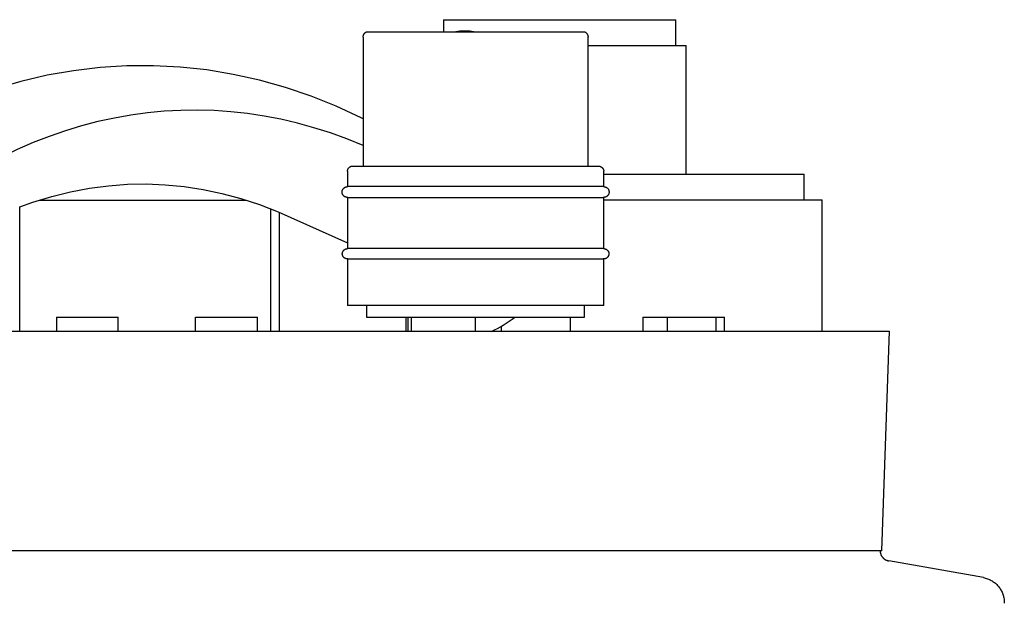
# Model space of a CAD drawing. Header units: millimetres. Extents: x -344 to 344, y 0 to 495.
# Tile 4 of 4: x 108 to 299, y 246 to 359. Entities that reach past the tile are written whole.
import ezdxf

# ---------------------------------------------------------------- set-up
doc = ezdxf.new("R2010")
doc.units = ezdxf.units.MM
for name, color, linetype, true_color in [('Material 1', 5, 'Continuous', 0x0000ff), ('Material 2', 251, 'Continuous', 0x505050), ('Material 3', 7, 'Continuous', 0xe6e6e6)]:
    doc.layers.add(name, color=color, linetype=linetype, true_color=true_color)

msp = doc.modelspace()

# ---------------------------------------------------------------- linework, layer by layer
at = {"layer": 'Material 1', "flags": 128}
for points in [[(174.86, 340.11), (174.46, 340.32), (169.65, 342.55), (164.76, 344.5), (159.79, 346.19), (154.75, 347.61), (149.66, 348.74), (144.54, 349.59), (139.38, 350.14), (134.2, 350.41), (129.02, 350.38), (123.85, 350.06), (118.69, 349.45), (113.57, 348.55), (108.49, 347.37), (103.47, 345.91)], [(108.24, 323.05), (110.82, 323.99), (114.47, 325.09), (118.12, 325.99), (121.79, 326.68), (125.46, 327.15), (129.13, 327.43), (132.8, 327.49), (136.48, 327.34), (140.15, 326.99), (143.82, 326.43), (147.48, 325.66), (151.13, 324.68), (154.77, 323.49), (158.39, 322.09), (171.82, 316.06)]]:
    msp.add_lwpolyline(points, dxfattribs=at)
at = {"layer": 'Material 1'}
msp.add_ellipse((142.17, 183.62), major_axis=(0, 158.18), ratio=0.708552, start_param=5.987082, end_param=6.91531, dxfattribs=at)
at = {"layer": 'Material 2'}
for p, q in [((174.85, 355.95), (174.85, 330.95)), ((212.49, 356.95), (175.44, 356.95)), ((217.9, 356.95), (212.49, 356.95)), ((218.48, 330.95), (218.48, 355.95)), ((172.82, 330.95), (220.52, 330.95)), ((171.82, 329.95), (171.82, 326.97)), ((221.52, 326.97), (221.52, 329.95)), ((221.46, 326.97), (171.89, 326.97)), ((171.82, 324.89), (171.82, 314.95)), ((171.89, 324.89), (221.56, 324.89)), ((221.52, 314.95), (221.52, 324.89)), ((221.46, 314.95), (171.89, 314.95)), ((171.82, 312.95), (171.82, 303.95)), ((171.89, 312.95), (221.44, 312.95)), ((221.52, 303.95), (221.52, 312.95)), ((215.18, 303.95), (171.83, 303.95)), ((175.52, 303.95), (175.52, 301.67)), ((221.52, 303.95), (215.18, 303.95)), ((217.82, 301.67), (217.82, 303.95)), ((115.38, 301.67), (115.38, 298.93)), ((115.38, 301.67), (127.36, 301.67)), ((127.36, 298.93), (127.36, 301.67)), ((142.32, 301.67), (154.15, 301.67)), ((142.32, 298.93), (142.32, 301.67)), ((154.15, 301.67), (154.33, 301.67)), ((154.33, 301.67), (154.35, 301.67)), ((154.35, 298.93), (154.35, 301.67)), ((175.52, 301.67), (217.82, 301.67)), ((183.22, 298.93), (183.22, 301.67)), ((183.53, 301.67), (183.53, 298.93)), ((183.54, 301.67), (184.16, 301.67)), ((184.16, 301.67), (185.38, 301.67)), ((184.16, 301.67), (184.16, 298.93)), ((196.64, 298.93), (196.64, 301.67)), ((215.05, 298.93), (215.05, 301.67)), ((229.13, 301.67), (229.13, 298.93)), ((229.13, 301.67), (233.8, 301.67)), ((233.8, 301.67), (236.31, 301.67)), ((233.8, 301.67), (233.8, 298.93)), ((236.31, 301.67), (243.36, 301.67)), ((243.36, 298.93), (243.36, 301.67)), ((243.38, 301.67), (244.92, 301.67)), ((244.92, 298.93), (244.92, 301.67))]:
    msp.add_line(p, q, dxfattribs=at)
at = {"layer": 'Material 2', "flags": 128}
for points in [[(196.61, 356.95), (196.35, 357), (195.97, 357.06), (195.58, 357.1), (195.19, 357.13), (194.8, 357.14), (194.41, 357.14), (194.03, 357.12), (193.64, 357.08), (193.25, 357.03), (192.87, 356.97), (192.85, 356.96)], [(174.85, 355.95), (174.85, 355.99), (174.86, 356.04), (174.86, 356.09), (174.87, 356.13), (174.88, 356.18), (174.89, 356.22), (174.9, 356.27), (174.91, 356.31), (174.93, 356.36), (174.94, 356.4), (174.96, 356.44), (174.98, 356.48), (175.01, 356.52), (175.03, 356.56), (175.05, 356.6), (175.08, 356.64), (175.11, 356.67), (175.14, 356.71), (175.17, 356.74), (175.2, 356.78), (175.24, 356.81), (175.27, 356.84), (175.31, 356.87), (175.35, 356.89), (175.38, 356.92), (175.42, 356.94), (175.43, 356.95)], [(196.55, 356.95), (196.29, 356.99), (195.9, 357.03), (195.52, 357.06), (195.13, 357.07), (194.75, 357.07), (194.36, 357.05), (193.98, 357.01), (193.59, 356.96), (193.5, 356.95)], [(217.91, 356.95), (217.95, 356.92), (217.99, 356.9), (218.02, 356.87), (218.06, 356.84), (218.09, 356.81), (218.13, 356.78), (218.16, 356.75), (218.19, 356.72), (218.22, 356.68), (218.25, 356.64), (218.28, 356.61), (218.3, 356.57), (218.33, 356.53), (218.35, 356.49), (218.37, 356.45), (218.39, 356.41), (218.41, 356.36), (218.42, 356.32), (218.44, 356.28), (218.45, 356.23), (218.46, 356.19), (218.47, 356.14), (218.48, 356.09), (218.48, 356.05), (218.48, 356), (218.48, 355.96), (218.48, 355.95)], [(171.82, 329.95), (171.82, 329.99), (171.82, 330.03), (171.83, 330.07), (171.83, 330.11), (171.84, 330.15), (171.85, 330.19), (171.86, 330.23), (171.87, 330.26), (171.88, 330.3), (171.9, 330.34), (171.91, 330.38), (171.93, 330.41), (171.95, 330.45), (171.97, 330.48), (171.99, 330.51), (172.02, 330.55), (172.04, 330.58), (172.07, 330.61), (172.09, 330.64), (172.12, 330.67), (172.15, 330.69), (172.18, 330.72), (172.21, 330.74), (172.24, 330.77), (172.28, 330.79), (172.31, 330.81), (172.35, 330.83), (172.38, 330.85), (172.42, 330.87), (172.46, 330.88), (172.49, 330.89), (172.53, 330.91), (172.57, 330.92), (172.61, 330.93), (172.65, 330.93), (172.69, 330.94), (172.73, 330.94), (172.77, 330.95), (172.81, 330.95), (172.82, 330.95)], [(220.52, 330.95), (220.56, 330.95), (220.6, 330.95), (220.64, 330.94), (220.68, 330.94), (220.72, 330.93), (220.76, 330.92), (220.8, 330.91), (220.83, 330.9), (220.87, 330.88), (220.91, 330.87), (220.95, 330.85), (220.98, 330.84), (221.02, 330.82), (221.05, 330.8), (221.08, 330.77), (221.12, 330.75), (221.15, 330.73), (221.18, 330.7), (221.21, 330.67), (221.24, 330.65), (221.26, 330.62), (221.29, 330.59), (221.31, 330.56), (221.34, 330.52), (221.36, 330.49), (221.38, 330.46), (221.4, 330.42), (221.42, 330.39), (221.44, 330.35), (221.45, 330.31), (221.46, 330.27), (221.48, 330.24), (221.49, 330.2), (221.5, 330.16), (221.5, 330.12), (221.51, 330.08), (221.51, 330.04), (221.52, 330), (221.52, 329.96), (221.52, 329.95)], [(171.82, 324.89), (171.78, 324.89), (171.74, 324.89), (171.69, 324.89), (171.65, 324.9), (171.61, 324.91), (171.57, 324.92), (171.53, 324.93), (171.49, 324.94), (171.45, 324.95), (171.41, 324.97), (171.38, 324.98), (171.34, 325), (171.3, 325.02), (171.27, 325.04), (171.23, 325.07), (171.2, 325.09), (171.16, 325.12), (171.13, 325.14), (171.1, 325.17), (171.07, 325.2), (171.04, 325.23), (171.02, 325.26), (170.99, 325.3), (170.97, 325.33), (170.94, 325.36), (170.92, 325.4), (170.9, 325.44), (170.88, 325.47), (170.86, 325.51), (170.85, 325.55), (170.83, 325.59), (170.82, 325.63), (170.81, 325.67), (170.8, 325.71), (170.79, 325.75), (170.79, 325.79), (170.78, 325.83), (170.78, 325.87), (170.78, 325.92), (170.78, 325.96), (170.78, 326), (170.78, 326.04), (170.79, 326.08), (170.8, 326.12), (170.81, 326.16), (170.82, 326.2), (170.83, 326.24), (170.84, 326.28), (170.86, 326.32), (170.87, 326.36), (170.89, 326.4), (170.91, 326.43), (170.93, 326.47), (170.95, 326.5), (170.98, 326.54), (171, 326.57), (171.03, 326.6), (171.06, 326.64), (171.09, 326.67), (171.12, 326.69), (171.15, 326.72), (171.18, 326.75), (171.21, 326.77), (171.25, 326.8), (171.28, 326.82), (171.32, 326.84), (171.36, 326.86), (171.39, 326.88), (171.43, 326.89), (171.47, 326.91), (171.51, 326.92), (171.55, 326.93), (171.59, 326.94), (171.63, 326.95), (171.67, 326.96), (171.71, 326.96), (171.76, 326.97), (171.8, 326.97), (171.82, 326.97)], [(171.82, 326.97), (171.84, 326.97), (171.89, 326.97)], [(221.46, 326.97), (221.49, 326.97), (221.52, 326.97), (221.52, 326.97)], [(221.52, 326.97), (221.56, 326.97), (221.6, 326.96), (221.64, 326.96), (221.68, 326.95), (221.73, 326.95), (221.77, 326.94), (221.81, 326.93), (221.85, 326.91), (221.89, 326.9), (221.92, 326.89), (221.96, 326.87), (222, 326.85), (222.04, 326.83), (222.07, 326.81), (222.11, 326.79), (222.14, 326.76), (222.17, 326.74), (222.2, 326.71), (222.24, 326.68), (222.27, 326.65), (222.29, 326.62), (222.32, 326.59), (222.35, 326.56), (222.37, 326.52), (222.39, 326.49), (222.42, 326.45), (222.44, 326.42), (222.46, 326.38), (222.47, 326.34), (222.49, 326.3), (222.5, 326.26), (222.52, 326.22), (222.53, 326.18), (222.54, 326.14), (222.54, 326.1), (222.55, 326.06), (222.56, 326.02), (222.56, 325.98), (222.56, 325.94), (222.56, 325.9), (222.56, 325.85), (222.55, 325.81), (222.55, 325.77), (222.54, 325.73), (222.53, 325.69), (222.52, 325.65), (222.51, 325.61), (222.5, 325.57), (222.48, 325.53), (222.46, 325.49), (222.45, 325.46), (222.43, 325.42), (222.41, 325.38), (222.38, 325.35), (222.36, 325.31), (222.33, 325.28), (222.31, 325.25), (222.28, 325.22), (222.25, 325.19), (222.22, 325.16), (222.19, 325.13), (222.16, 325.1), (222.12, 325.08), (222.09, 325.06), (222.05, 325.03), (222.02, 325.01), (221.98, 324.99), (221.94, 324.98), (221.91, 324.96), (221.87, 324.95), (221.83, 324.93), (221.79, 324.92), (221.75, 324.91), (221.71, 324.9), (221.67, 324.9), (221.62, 324.89), (221.58, 324.89), (221.54, 324.89), (221.52, 324.89)], [(171.89, 324.89), (171.85, 324.89), (171.82, 324.89), (171.82, 324.89)], [(171.82, 312.95), (171.78, 312.95), (171.74, 312.95), (171.7, 312.96), (171.66, 312.96), (171.62, 312.97), (171.58, 312.98), (171.54, 312.99), (171.5, 313), (171.47, 313.01), (171.43, 313.03), (171.39, 313.04), (171.36, 313.06), (171.32, 313.08), (171.29, 313.1), (171.25, 313.12), (171.22, 313.15), (171.19, 313.17), (171.16, 313.2), (171.13, 313.22), (171.1, 313.25), (171.07, 313.28), (171.05, 313.31), (171.02, 313.34), (171, 313.37), (170.98, 313.41), (170.96, 313.44), (170.94, 313.48), (170.92, 313.51), (170.9, 313.55), (170.89, 313.59), (170.87, 313.62), (170.86, 313.66), (170.85, 313.7), (170.84, 313.74), (170.83, 313.78), (170.83, 313.82), (170.82, 313.86), (170.82, 313.9), (170.82, 313.94), (170.82, 313.98), (170.82, 314.02), (170.83, 314.06), (170.83, 314.1), (170.84, 314.14), (170.85, 314.18), (170.86, 314.21), (170.87, 314.25), (170.88, 314.29), (170.89, 314.33), (170.91, 314.36), (170.93, 314.4), (170.95, 314.44), (170.97, 314.47), (170.99, 314.5), (171.01, 314.54), (171.04, 314.57), (171.06, 314.6), (171.09, 314.63), (171.12, 314.66), (171.14, 314.69), (171.17, 314.71), (171.21, 314.74), (171.24, 314.76), (171.27, 314.78), (171.3, 314.81), (171.34, 314.83), (171.37, 314.84), (171.41, 314.86), (171.45, 314.88), (171.48, 314.89), (171.52, 314.9), (171.56, 314.91), (171.6, 314.92), (171.64, 314.93), (171.68, 314.94), (171.72, 314.94), (171.76, 314.95), (171.8, 314.95), (171.82, 314.95)], [(171.82, 314.95), (171.84, 314.95), (171.89, 314.95)], [(221.46, 314.95), (221.49, 314.95), (221.52, 314.95), (221.52, 314.95)], [(221.52, 314.95), (221.56, 314.95), (221.6, 314.95), (221.64, 314.94), (221.68, 314.94), (221.72, 314.93), (221.76, 314.92), (221.79, 314.91), (221.83, 314.9), (221.87, 314.88), (221.91, 314.87), (221.94, 314.85), (221.98, 314.84), (222.02, 314.82), (222.05, 314.8), (222.08, 314.77), (222.12, 314.75), (222.15, 314.73), (222.18, 314.7), (222.21, 314.67), (222.24, 314.65), (222.26, 314.62), (222.29, 314.59), (222.31, 314.55), (222.34, 314.52), (222.36, 314.49), (222.38, 314.45), (222.4, 314.42), (222.42, 314.38), (222.44, 314.35), (222.45, 314.31), (222.46, 314.27), (222.48, 314.24), (222.49, 314.2), (222.5, 314.16), (222.5, 314.12), (222.51, 314.08), (222.51, 314.04), (222.52, 314), (222.52, 313.96), (222.52, 313.92), (222.52, 313.88), (222.51, 313.84), (222.51, 313.8), (222.5, 313.76), (222.49, 313.72), (222.48, 313.68), (222.47, 313.64), (222.46, 313.61), (222.44, 313.57), (222.43, 313.53), (222.41, 313.5), (222.39, 313.46), (222.37, 313.43), (222.35, 313.39), (222.33, 313.36), (222.3, 313.33), (222.28, 313.3), (222.25, 313.27), (222.22, 313.24), (222.19, 313.21), (222.16, 313.18), (222.13, 313.16), (222.1, 313.14), (222.07, 313.11), (222.03, 313.09), (222, 313.07), (221.96, 313.05), (221.93, 313.04), (221.89, 313.02), (221.85, 313.01), (221.82, 312.99), (221.78, 312.98), (221.74, 312.97), (221.7, 312.96), (221.66, 312.96), (221.62, 312.95), (221.58, 312.95), (221.54, 312.95), (221.52, 312.95)], [(171.89, 312.95), (171.85, 312.95), (171.82, 312.95), (171.82, 312.95)], [(221.52, 312.95), (221.5, 312.95), (221.44, 312.95)]]:
    msp.add_lwpolyline(points, dxfattribs=at)
at = {"layer": 'Material 3'}
for p, q in [((190.46, 359.33), (190.46, 356.95)), ((190.46, 359.33), (235.48, 359.33)), ((235.48, 354.33), (235.48, 359.33)), ((218.48, 354.33), (237.48, 354.33)), ((237.48, 329.4), (237.48, 354.33)), ((221.52, 329.4), (260.42, 329.4)), ((260.42, 324.4), (260.42, 329.4)), ((108.24, 298.93), (108.24, 323.05)), ((112.06, 324.33), (152.17, 324.33)), ((221.52, 324.4), (263.86, 324.4)), ((263.86, 298.93), (263.86, 324.4)), ((156.93, 298.93), (156.93, 322.68)), ((158.59, 322), (158.59, 298.93)), ((201.66, 299.92), (201.66, 298.93)), ((5.52, 298.93), (213.74, 298.93)), ((213.74, 298.93), (263.4, 298.93)), ((263.4, 298.93), (276.98, 298.93)), ((275.47, 256.38), (276.98, 298.93)), ((275.47, 256.38), (-275.3, 256.38)), ((295.19, 251.18), (276.79, 254.42))]:
    msp.add_line(p, q, dxfattribs=at)
at = {"layer": 'Material 3', "flags": 128}
for points in [[(221.52, 324.89), (221.5, 324.89), (221.44, 324.89)], [(275.14, 256.38), (275.14, 256.3), (275.14, 256.22), (275.15, 256.14), (275.16, 256.07), (275.18, 255.99), (275.2, 255.91), (275.22, 255.83), (275.24, 255.76), (275.27, 255.68), (275.3, 255.61), (275.33, 255.53), (275.36, 255.46), (275.4, 255.39), (275.44, 255.32), (275.49, 255.26), (275.53, 255.19), (275.58, 255.13), (275.63, 255.07), (275.69, 255.01), (275.74, 254.95), (275.8, 254.9), (275.86, 254.85), (275.92, 254.8), (275.99, 254.75), (276.05, 254.71), (276.12, 254.66), (276.19, 254.63), (276.26, 254.59), (276.34, 254.56), (276.41, 254.53), (276.48, 254.5), (276.56, 254.47), (276.64, 254.45), (276.71, 254.43), (276.79, 254.42)], [(295.19, 251.18), (295.38, 251.14), (295.57, 251.09), (295.76, 251.03), (295.95, 250.97), (296.13, 250.9), (296.32, 250.82), (296.49, 250.73), (296.67, 250.64), (296.84, 250.54), (297.01, 250.44), (297.17, 250.32), (297.33, 250.2), (297.48, 250.08), (297.63, 249.95), (297.77, 249.81), (297.91, 249.67), (298.04, 249.52), (298.16, 249.37), (298.28, 249.21), (298.4, 249.05), (298.5, 248.88), (298.6, 248.71), (298.69, 248.53), (298.78, 248.35), (298.86, 248.17), (298.93, 247.99), (298.99, 247.8), (299.05, 247.61), (299.09, 247.42), (299.13, 247.23), (299.17, 247.03), (299.19, 246.83), (299.21, 246.64), (299.22, 246.44), (299.22, 246.24), (299.22, 246.2)]]:
    msp.add_lwpolyline(points, dxfattribs=at)
at = {"layer": 'Material 3'}
msp.add_ellipse((200.47, 308.93), major_axis=(10.53, 9.68), ratio=0.559035, start_param=4.175371, end_param=4.566541, dxfattribs=at)

doc.saveas('drawing.dxf')
